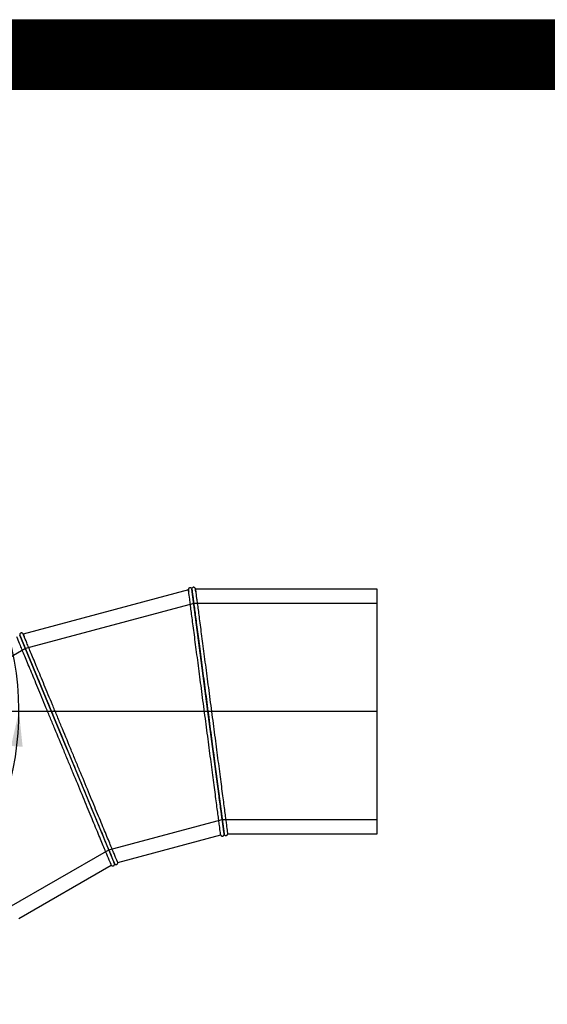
# Model space of a CAD drawing. Header units: millimetres. Extents: x 0 to 5940, y 0 to 4200.
# Tile 3 of 5: x 1763 to 2970, y 1948 to 4200. Entities that reach past the tile are written whole.
import ezdxf
from ezdxf.enums import TextEntityAlignment as Align
from ezdxf.lldxf.tags import DXFTag

# ---------------------------------------------------------------- set-up
doc = ezdxf.new("R2010")
doc.units = ezdxf.units.MM
doc.header["$LTSCALE"] = 20
for name, color, linetype in [('Default', 7, 'Continuous'), ('DV1_Default', 7, 'Continuous'), ('TUBO_X_GOMITO_90', 7, 'Continuous')]:
    doc.layers.add(name, color=color, linetype=linetype)
doc.styles.add('SEACAD_Arial_Narrow', font='ARIALN.TTF')
tags = doc.linetypes.add('HIDDEN2', pattern=[4.7625, 3.175, -1.5875]).pattern_tags.tags
tags[6:7] = [DXFTag(74, 4), DXFTag(75, 0), DXFTag(340, '0'), DXFTag(46, 0.0), DXFTag(50, 0.0), DXFTag(44, 0.0), DXFTag(45, 0.0)]
tags[4:5] = [DXFTag(74, 4), DXFTag(75, 0), DXFTag(340, '0'), DXFTag(46, 0.0), DXFTag(50, 0.0), DXFTag(44, 0.0), DXFTag(45, 0.0)]
tags = doc.linetypes.add('PHANTOM2', pattern=[31.75, 15.875, -3.175, 3.175, -3.175, 3.175, -3.175]).pattern_tags.tags
tags[14:15] = [DXFTag(74, 4), DXFTag(75, 0), DXFTag(340, '0'), DXFTag(46, 0.0), DXFTag(50, 0.0), DXFTag(44, 0.0), DXFTag(45, 0.0)]
tags[12:13] = [DXFTag(74, 4), DXFTag(75, 0), DXFTag(340, '0'), DXFTag(46, 0.0), DXFTag(50, 0.0), DXFTag(44, 0.0), DXFTag(45, 0.0)]
tags[10:11] = [DXFTag(74, 4), DXFTag(75, 0), DXFTag(340, '0'), DXFTag(46, 0.0), DXFTag(50, 0.0), DXFTag(44, 0.0), DXFTag(45, 0.0)]
tags[8:9] = [DXFTag(74, 4), DXFTag(75, 0), DXFTag(340, '0'), DXFTag(46, 0.0), DXFTag(50, 0.0), DXFTag(44, 0.0), DXFTag(45, 0.0)]
tags[6:7] = [DXFTag(74, 4), DXFTag(75, 0), DXFTag(340, '0'), DXFTag(46, 0.0), DXFTag(50, 0.0), DXFTag(44, 0.0), DXFTag(45, 0.0)]
tags[4:5] = [DXFTag(74, 4), DXFTag(75, 0), DXFTag(340, '0'), DXFTag(46, 0.0), DXFTag(50, 0.0), DXFTag(44, 0.0), DXFTag(45, 0.0)]
doc.dimstyles.new('Plastitalia', dxfattribs={"dimtxt": 80, "dimasz": 80, "dimexe": 40, "dimexo": 0, "dimgap": 20, "dimtad": 0, "dimdec": 0, "dimtxsty": 'SEACAD_Arial_Narrow', "dimblk1": '_SE_FILLED', "dimblk2": '_SE_FILLED', "dimsah": 1, "dimcen": 40, "dimadec": 0, "dimazin": 0, "dimtfac": 0.8, "dimtdec": 1, "dimtmove": 0, "dimatfit": 3, "dimfxl": 1, "dimtolj": 1, "dimarcsym": 0})

# ---------------------------------------------------------------- blocks, each defined once
blk = doc.blocks.new('SE')
at = {"layer": 'DV1_Default', "color": 7, "linetype": 'PHANTOM2'}
blk.add_line((2580.5, 2617.9), (1093, 2617.9), dxfattribs=at)
at = {"layer": 'TUBO_X_GOMITO_90', "color": 7, "linetype": 'Continuous'}
for p, q in [((2148.9, 2895.8), (1771, 2794.5)), ((2156.7, 2897.9), (2193.6, 2617.6)), ((2193.6, 2617.6), (2156.7, 2897.9)), ((2580.5, 2897.9), (2164.8, 2897.9)), ((2580.5, 2337.9), (2580.5, 2897.9)), ((1763.2, 2792.4), (1871.3, 2531.2)), ((1871.3, 2531.2), (1763.2, 2792.4)), ((2193.6, 2617.6), (2193.6, 2617.6)), ((2230.5, 2337.9), (2193.6, 2617.6)), ((2193.6, 2617.6), (2193.6, 2617.6)), ((2193.6, 2617.6), (2230.5, 2337.9)), ((1871.3, 2531.2), (1871.3, 2531.2)), ((1871.3, 2531.2), (1979.3, 2270.6)), ((1871.3, 2531.2), (1871.3, 2531.2)), ((1871.3, 2531.2), (1979.3, 2270.6)), ((1987.1, 2272.6), (2222.7, 2335.8)), ((2223.1, 2334.9), (2222.7, 2335.8)), ((2230.4, 2337.8), (2230.5, 2337.9)), ((2230.5, 2335.9), (2230.4, 2336.9)), ((2230.5, 2337.9), (2230.5, 2337.9)), ((2238.5, 2337.9), (2238.4, 2336.9)), ((2238.5, 2337.9), (2580.5, 2337.9)), ((1761.1, 2144.6), (1972.4, 2266.5)), ((1972.9, 2265.8), (1972.4, 2266.6)), ((1979.3, 2270.6), (1979.3, 2270.6)), ((1979.3, 2270.5), (1979.3, 2270.6)), ((1979.8, 2268.7), (1979.5, 2269.6)), ((1987.1, 2272.6), (1987.2, 2271.7))]:
    blk.add_line(p, q, dxfattribs=at)
at = {"layer": 'TUBO_X_GOMITO_90', "color": 7, "linetype": 'HIDDEN2'}
for p, q in [((2161.1, 2864.7), (1776, 2761.5)), ((2580.5, 2864.7), (2161.1, 2864.7)), ((1776, 2761.5), (1430.7, 2562.1)), ((1966.5, 2301.5), (2226.1, 2371.1)), ((2226.1, 2371.1), (2580.5, 2371.1)), ((1733.8, 2167.1), (1966.5, 2301.5))]:
    blk.add_line(p, q, dxfattribs=at)
at = {"layer": 'TUBO_X_GOMITO_90', "color": 7, "linetype": 'Continuous'}
for centre, radius, start, end in [((2168.5, 2897.5), 19.6, 179.1037, 189.0898), ((2119.3, 2889.3), 46.2, 6.2075, 13.1111), ((1748.6, 2784.1), 24.5, 21.1746, 29.6076), ((2254.1, 2341.8), 23.8, 186.467, 194.3802), ((1992.6, 2276), 14.2, 202.1305, 210.3498)]:
    blk.add_arc(centre, radius, start, end, dxfattribs=at)
at = {"layer": 'TUBO_X_GOMITO_90', "color": 7, "linetype": 'HIDDEN2'}
for centre, radius, start, end in [((2182.6, 2898.2), 33.7, 188.8093, 189.5876), ((1729.2, 2774.5), 46.2, 21.2075, 21.9622), ((2209.8, 2335.9), 20.7, 3.3741, 8.6715), ((1959.8, 2263.3), 20.7, 18.3741, 23.6715)]:
    blk.add_arc(centre, radius, start, end, dxfattribs=at)
at = {"layer": 'TUBO_X_GOMITO_90', "color": 7, "linetype": 'Continuous'}
for points in [[(2149, 2895.7), (2148.8, 2896.4), (2148.8, 2897.1), (2148.9, 2897.8)], [(2164.3, 2899.8), (2164.6, 2899.2), (2164.8, 2898.5), (2164.8, 2897.8)], [(1769.9, 2796.2), (1770.4, 2795.7), (1770.8, 2795.1), (1770.9, 2794.4)], [(2230.4, 2337.9), (2230.6, 2337.2), (2230.6, 2336.6), (2230.5, 2335.9)], [(2231, 2335.9), (2230.6, 2336.5), (2230.5, 2337.2), (2230.5, 2338)], [(1980.3, 2268.8), (1979.8, 2269.3), (1979.5, 2269.9), (1979.3, 2270.6)], [(1979.3, 2270.6), (1979.6, 2270), (1979.8, 2269.4), (1979.8, 2268.7)]]:
    blk.add_open_spline(points, degree=3, dxfattribs=at)
for points, knots in [([(2156.4, 2898.7), (2156.2, 2898.9), (2155.9, 2899.4), (2155.2, 2900.1), (2154.4, 2900.6), (2153.3, 2900.8), (2152.2, 2900.8), (2151.1, 2900.5), (2150.1, 2899.8), (2149.3, 2898.9), (2149.1, 2898.2), (2148.9, 2897.8)], [0, 0, 0, 0, 0.091083, 0.170395, 0.297123, 0.397018, 0.506621, 0.627914, 0.755534, 0.882042, 1, 1, 1, 1]), ([(2222.7, 2335.8), (2222.7, 2335.8), (2222.5, 2337.6), (2221.5, 2344.8), (2220.8, 2350.2), (2219.4, 2360.8), (2218.9, 2364.7), (2217.7, 2373.4), (2217.1, 2378.2), (2215.1, 2393.5), (2213.5, 2405.2), (2210.1, 2431.2), (2208.2, 2445.4), (2204.2, 2475.9), (2202.1, 2492.1), (2197.6, 2525.9), (2195.3, 2543.5), (2191.8, 2570.3), (2190.6, 2579.4), (2188.2, 2597.5), (2187, 2606.6), (2183.4, 2634), (2181, 2652.3), (2177.5, 2679.1), (2176.3, 2688), (2174, 2705.5), (2172.9, 2714.1), (2169.5, 2739.4), (2167.4, 2755.6), (2164.4, 2778.5), (2163.4, 2785.8), (2161.6, 2800), (2160.7, 2806.9), (2158.1, 2826.3), (2156.6, 2838), (2154.5, 2853.4), (2153.9, 2858.1), (2152.8, 2866.8), (2152.3, 2870.8), (2150.9, 2881.4), (2150.2, 2886.7), (2149.2, 2894), (2149, 2895.8), (2149, 2895.8)], [0, 0, 0, 0, 0.03125, 0.03125, 0.0625, 0.0625, 0.078125, 0.078125, 0.09375, 0.09375, 0.125, 0.125, 0.15625, 0.15625, 0.1875, 0.1875, 0.21875, 0.21875, 0.234375, 0.234375, 0.25, 0.25, 0.28125, 0.28125, 0.296875, 0.296875, 0.3125, 0.3125, 0.34375, 0.34375, 0.359375, 0.359375, 0.375, 0.375, 0.40625, 0.40625, 0.421875, 0.421875, 0.4375, 0.4375, 0.46875, 0.46875, 0.4999916, 0.4999916, 0.4999916, 0.4999916]), ([(2156.7, 2897.8), (2156.7, 2897.8), (2156.7, 2897.8), (2156.7, 2897.8), (2156.8, 2897.4), (2157, 2895.6), (2157.2, 2894.2), (2157.9, 2888.8), (2158.6, 2883.4), (2160, 2872.8), (2160.5, 2868.9), (2161.7, 2860.2), (2162.3, 2855.4), (2164.3, 2840.1), (2165.9, 2828.3), (2168.4, 2808.8), (2169.3, 2802), (2171.2, 2787.8), (2172.2, 2780.4), (2175.2, 2757.6), (2177.3, 2741.3), (2180.7, 2716), (2181.8, 2707.4), (2184.1, 2689.9), (2185.3, 2681), (2188.8, 2654.1), (2191.2, 2635.9), (2193.6, 2617.6)], [0.4999596, 0.4999596, 0.4999596, 0.4999596, 0.5, 0.5, 0.53125, 0.53125, 0.5625, 0.5625, 0.625, 0.625, 0.65625, 0.65625, 0.6875, 0.6875, 0.75, 0.75, 0.78125, 0.78125, 0.8125, 0.8125, 0.875, 0.875, 0.90625, 0.90625, 0.9375, 0.9375, 1, 1, 1, 1]), ([(2193.6, 2617.6), (2191.2, 2635.9), (2188.8, 2654.1), (2185.3, 2681), (2184.1, 2689.9), (2181.8, 2707.4), (2180.7, 2716), (2177.3, 2741.3), (2175.2, 2757.6), (2172.2, 2780.5), (2171.2, 2787.8), (2169.4, 2802), (2168.5, 2808.8), (2165.9, 2828.3), (2164.4, 2840.1), (2162.3, 2855.4), (2161.7, 2860.2), (2160.6, 2868.9), (2160.1, 2872.8), (2158.7, 2883.4), (2158, 2888.8), (2157, 2896), (2156.8, 2897.9), (2156.8, 2897.9)], [0, 0, 0, 0, 0.0625, 0.0625, 0.09375, 0.09375, 0.125, 0.125, 0.1875, 0.1875, 0.21875, 0.21875, 0.25, 0.25, 0.3125, 0.3125, 0.34375, 0.34375, 0.375, 0.375, 0.4375, 0.4375, 0.4999575, 0.4999575, 0.4999575, 0.4999575]), ([(2164.3, 2899.8), (2164, 2900.1), (2163.7, 2900.6), (2162.8, 2901.4), (2161.6, 2901.8), (2160.4, 2901.9), (2159.4, 2901.7), (2158.6, 2901.3), (2157.8, 2900.6), (2157.2, 2899.8), (2157, 2899.2), (2156.9, 2898.8)], [0, 0, 0, 0, 0.107076, 0.204539, 0.366426, 0.489039, 0.582723, 0.678597, 0.78294, 0.891833, 1, 1, 1, 1]), ([(2164.8, 2897.9), (2164.8, 2897.9), (2164.8, 2897.9), (2164.8, 2897.9), (2164.8, 2897.4), (2165.1, 2895.6), (2165.2, 2894.2), (2166, 2888.8), (2166.7, 2883.4), (2168.1, 2872.9), (2168.6, 2868.9), (2169.7, 2860.2), (2170.4, 2855.5), (2172.4, 2840.1), (2173.9, 2828.4), (2176.5, 2808.9), (2177.4, 2802.1), (2179.3, 2788), (2180.2, 2780.6), (2183.2, 2757.7), (2185.4, 2741.5), (2189.8, 2707.7), (2192.1, 2690.2), (2196.9, 2654.4), (2199.3, 2636.1), (2204.1, 2599.6), (2206.5, 2581.4), (2210, 2554.5), (2211.2, 2545.7), (2213.5, 2528.2), (2214.6, 2519.6), (2217.9, 2494.2), (2220.1, 2478), (2223.1, 2455.2), (2224, 2447.8), (2225.9, 2433.6), (2226.8, 2426.8), (2229.4, 2407.3), (2230.9, 2395.6), (2232.9, 2380.2), (2233.5, 2375.5), (2234.7, 2366.8), (2235.2, 2362.9), (2236.6, 2352.3), (2237.3, 2346.9), (2238.2, 2339.7), (2238.5, 2337.9), (2238.5, 2337.9)], [0.4999978, 0.4999978, 0.4999978, 0.4999978, 0.5, 0.5, 0.515625, 0.515625, 0.53125, 0.53125, 0.5625, 0.5625, 0.578125, 0.578125, 0.59375, 0.59375, 0.625, 0.625, 0.640625, 0.640625, 0.65625, 0.65625, 0.6875, 0.6875, 0.71875, 0.71875, 0.75, 0.75, 0.78125, 0.78125, 0.796875, 0.796875, 0.8125, 0.8125, 0.84375, 0.84375, 0.859375, 0.859375, 0.875, 0.875, 0.90625, 0.90625, 0.921875, 0.921875, 0.9375, 0.9375, 0.96875, 0.96875, 1, 1, 1, 1]), ([(1769.9, 2796.2), (1769.6, 2796.5), (1769.2, 2796.9), (1768.1, 2797.4), (1766.9, 2797.5), (1765.7, 2797.2), (1764.8, 2796.8), (1764.1, 2796.2), (1763.5, 2795.4), (1763.1, 2794.4), (1763.1, 2793.7), (1763.1, 2793.4)], [0, 0, 0, 0, 0.107076, 0.204539, 0.366426, 0.489039, 0.582723, 0.678597, 0.78294, 0.891833, 1, 1, 1, 1]), ([(1987.1, 2272.6), (1987.1, 2272.6), (1986.4, 2274.3), (1983.6, 2281.1), (1981.5, 2286.1), (1977.4, 2295.9), (1975.9, 2299.6), (1972.6, 2307.7), (1970.7, 2312.1), (1964.8, 2326.4), (1960.3, 2337.4), (1950.3, 2361.6), (1944.8, 2374.9), (1933, 2403.2), (1926.8, 2418.3), (1913.7, 2449.8), (1906.9, 2466.2), (1896.6, 2491.2), (1893.1, 2499.6), (1886.1, 2516.6), (1882.6, 2525.1), (1872, 2550.6), (1864.9, 2567.6), (1854.6, 2592.6), (1851.2, 2600.9), (1844.4, 2617.2), (1841.1, 2625.2), (1831.3, 2648.8), (1825, 2663.9), (1816.2, 2685.2), (1813.4, 2692.1), (1807.9, 2705.3), (1805.3, 2711.6), (1797.7, 2729.8), (1793.2, 2740.7), (1787.3, 2755), (1785.5, 2759.4), (1782.1, 2767.5), (1780.6, 2771.2), (1776.5, 2781), (1774.4, 2786.1), (1771.6, 2792.8), (1770.9, 2794.5), (1770.9, 2794.5)], [0, 0, 0, 0, 0.03125, 0.03125, 0.0625, 0.0625, 0.078125, 0.078125, 0.09375, 0.09375, 0.125, 0.125, 0.15625, 0.15625, 0.1875, 0.1875, 0.21875, 0.21875, 0.234375, 0.234375, 0.25, 0.25, 0.28125, 0.28125, 0.296875, 0.296875, 0.3125, 0.3125, 0.34375, 0.34375, 0.359375, 0.359375, 0.375, 0.375, 0.40625, 0.40625, 0.421875, 0.421875, 0.4375, 0.4375, 0.46875, 0.46875, 0.4999917, 0.4999917, 0.4999917, 0.4999917]), ([(1972.4, 2266.5), (1972.4, 2266.5), (1971.7, 2268.2), (1968.9, 2275), (1966.8, 2280), (1962.7, 2289.8), (1961.2, 2293.5), (1957.8, 2301.6), (1956, 2306), (1950.1, 2320.3), (1945.5, 2331.2), (1935.5, 2355.5), (1930, 2368.7), (1918.2, 2397.1), (1912, 2412.2), (1898.9, 2443.7), (1892.2, 2460.1), (1881.8, 2485.1), (1878.3, 2493.5), (1871.3, 2510.4), (1867.8, 2518.9), (1857.2, 2544.5), (1850.2, 2561.5), (1839.8, 2586.5), (1836.4, 2594.7), (1829.6, 2611), (1826.3, 2619.1), (1816.5, 2642.7), (1810.3, 2657.8), (1801.5, 2679.1), (1798.6, 2685.9), (1793.1, 2699.2), (1790.5, 2705.5), (1783, 2723.7), (1778.5, 2734.6), (1772.6, 2748.9), (1770.7, 2753.3), (1767.4, 2761.4), (1765.8, 2765.1), (1761.8, 2774.9), (1759.7, 2780), (1756.9, 2786.7), (1756.2, 2788.4), (1756.2, 2788.4)], [0, 0, 0, 0, 0.03125, 0.03125, 0.0625, 0.0625, 0.078125, 0.078125, 0.09375, 0.09375, 0.125, 0.125, 0.15625, 0.15625, 0.1875, 0.1875, 0.21875, 0.21875, 0.234375, 0.234375, 0.25, 0.25, 0.28125, 0.28125, 0.296875, 0.296875, 0.3125, 0.3125, 0.34375, 0.34375, 0.359375, 0.359375, 0.375, 0.375, 0.40625, 0.40625, 0.421875, 0.421875, 0.4375, 0.4375, 0.46875, 0.46875, 0.4999916, 0.4999916, 0.4999916, 0.4999916]), ([(1763.1, 2792.4), (1763.1, 2792.4), (1763.1, 2792.4), (1763.1, 2792.4), (1763.3, 2792), (1764, 2790.3), (1764.5, 2789), (1766.6, 2784), (1768.7, 2778.9), (1772.8, 2769.1), (1774.3, 2765.4), (1777.7, 2757.3), (1779.5, 2752.8), (1785.4, 2738.5), (1790, 2727.6), (1797.5, 2709.4), (1800.1, 2703.1), (1805.6, 2689.9), (1808.5, 2683), (1817.3, 2661.7), (1823.6, 2646.5), (1833.4, 2622.9), (1836.7, 2614.9), (1843.4, 2598.6), (1846.9, 2590.3), (1857.2, 2565.3), (1864.3, 2548.3), (1871.3, 2531.2)], [0.4999596, 0.4999596, 0.4999596, 0.4999596, 0.5, 0.5, 0.53125, 0.53125, 0.5625, 0.5625, 0.625, 0.625, 0.65625, 0.65625, 0.6875, 0.6875, 0.75, 0.75, 0.78125, 0.78125, 0.8125, 0.8125, 0.875, 0.875, 0.90625, 0.90625, 0.9375, 0.9375, 1, 1, 1, 1]), ([(1763.2, 2792.4), (1763.2, 2792.4), (1763.2, 2792.4), (1763.2, 2792.4), (1763.4, 2792), (1764.1, 2790.3), (1764.6, 2789), (1766.7, 2784), (1768.8, 2779), (1772.9, 2769.1), (1774.4, 2765.4), (1777.7, 2757.3), (1779.6, 2752.9), (1785.5, 2738.6), (1790, 2727.6), (1797.5, 2709.4), (1800.2, 2703.1), (1805.6, 2689.9), (1808.5, 2683), (1817.3, 2661.7), (1823.6, 2646.6), (1833.4, 2622.9), (1836.7, 2614.9), (1843.4, 2598.6), (1846.9, 2590.3), (1857.2, 2565.3), (1864.3, 2548.3), (1871.3, 2531.2)], [0.4999575, 0.4999575, 0.4999575, 0.4999575, 0.5, 0.5, 0.53125, 0.53125, 0.5625, 0.5625, 0.625, 0.625, 0.65625, 0.65625, 0.6875, 0.6875, 0.75, 0.75, 0.78125, 0.78125, 0.8125, 0.8125, 0.875, 0.875, 0.90625, 0.90625, 0.9375, 0.9375, 1, 1, 1, 1]), ([(2230.5, 2337.9), (2230.5, 2337.9), (2230.5, 2337.9), (2230.5, 2337.9), (2230.2, 2339.7), (2229.3, 2346.9), (2228.6, 2352.3), (2227.2, 2362.8), (2226.7, 2366.8), (2225.5, 2375.5), (2224.9, 2380.2), (2222.9, 2395.5), (2221.3, 2407.2), (2217.9, 2433.2), (2216, 2447.4), (2212, 2477.8), (2209.9, 2494), (2205.5, 2527.8), (2203.1, 2545.4), (2199.6, 2572.2), (2198.4, 2581.2), (2196, 2599.4), (2194.8, 2608.5), (2193.6, 2617.6)], [0.4999912, 0.4999912, 0.4999912, 0.4999912, 0.5, 0.5, 0.5625, 0.5625, 0.625, 0.625, 0.65625, 0.65625, 0.6875, 0.6875, 0.75, 0.75, 0.8125, 0.8125, 0.875, 0.875, 0.9375, 0.9375, 0.96875, 0.96875, 1, 1, 1, 1]), ([(2193.6, 2617.6), (2196, 2599.3), (2198.4, 2581.1), (2203.1, 2545.3), (2205.4, 2527.8), (2209.9, 2494), (2212, 2477.8), (2216, 2447.4), (2217.9, 2433.2), (2221.3, 2407.2), (2222.8, 2395.5), (2224.9, 2380.2), (2225.5, 2375.5), (2226.6, 2366.8), (2227.1, 2362.8), (2228.5, 2352.3), (2229.2, 2346.9), (2230.2, 2339.7), (2230.4, 2337.8), (2230.4, 2337.8)], [0, 0, 0, 0, 0.0625, 0.0625, 0.125, 0.125, 0.1875, 0.1875, 0.25, 0.25, 0.3125, 0.3125, 0.34375, 0.34375, 0.375, 0.375, 0.4375, 0.4375, 0.4999804, 0.4999804, 0.4999804, 0.4999804]), ([(1871.3, 2531.2), (1878.4, 2514.2), (1885.4, 2497.2), (1899.2, 2463.9), (1906, 2447.6), (1919, 2416.1), (1925.3, 2401), (1937, 2372.6), (1942.5, 2359.4), (1952.6, 2335.2), (1957.1, 2324.3), (1963, 2310), (1964.8, 2305.6), (1968.2, 2297.5), (1969.7, 2293.8), (1973.8, 2284), (1975.9, 2279), (1978.6, 2272.3), (1979.3, 2270.6), (1979.3, 2270.6)], [0, 0, 0, 0, 0.0625, 0.0625, 0.125, 0.125, 0.1875, 0.1875, 0.25, 0.25, 0.3125, 0.3125, 0.34375, 0.34375, 0.375, 0.375, 0.4375, 0.4375, 0.4999912, 0.4999912, 0.4999912, 0.4999912]), ([(1871.3, 2531.2), (1878.4, 2514.2), (1885.4, 2497.2), (1899.2, 2463.9), (1906, 2447.6), (1919, 2416.1), (1925.3, 2401), (1937, 2372.6), (1942.5, 2359.4), (1952.5, 2335.2), (1957, 2324.3), (1963, 2310), (1964.8, 2305.6), (1968.1, 2297.5), (1969.6, 2293.8), (1973.7, 2284), (1975.8, 2279), (1978.6, 2272.2), (1979.3, 2270.5), (1979.3, 2270.5)], [0, 0, 0, 0, 0.0625, 0.0625, 0.125, 0.125, 0.1875, 0.1875, 0.25, 0.25, 0.3125, 0.3125, 0.34375, 0.34375, 0.375, 0.375, 0.4375, 0.4375, 0.4999804, 0.4999804, 0.4999804, 0.4999804]), ([(2223.1, 2334.9), (2223.3, 2334.6), (2223.6, 2334), (2224.4, 2333.4), (2225.2, 2333), (2226.2, 2332.8), (2227.3, 2332.8), (2228.3, 2333.2), (2229.1, 2333.6), (2229.7, 2334.3), (2230.2, 2335.1), (2230.4, 2335.6), (2230.5, 2335.9)], [0, 0, 0, 0, 0.109364, 0.212071, 0.305755, 0.389353, 0.526401, 0.629859, 0.714675, 0.805751, 0.902174, 1, 1, 1, 1]), ([(2231, 2335.9), (2231.2, 2335.6), (2231.5, 2335.2), (2232.3, 2334.4), (2233.3, 2334), (2234.4, 2333.8), (2235.4, 2333.9), (2236.4, 2334.3), (2237.3, 2334.9), (2238, 2335.8), (2238.2, 2336.5), (2238.4, 2336.9)], [0, 0, 0, 0, 0.100561, 0.189821, 0.334683, 0.442629, 0.539875, 0.648601, 0.765413, 0.884742, 1, 1, 1, 1]), ([(1972.9, 2265.8), (1973.2, 2265.5), (1973.7, 2265.1), (1974.6, 2264.7), (1975.5, 2264.5), (1976.5, 2264.6), (1977.6, 2264.9), (1978.4, 2265.5), (1979, 2266.1), (1979.5, 2266.9), (1979.8, 2267.8), (1979.8, 2268.4), (1979.8, 2268.7)], [0, 0, 0, 0, 0.109364, 0.212071, 0.305755, 0.389353, 0.526401, 0.629859, 0.714675, 0.805751, 0.902174, 1, 1, 1, 1]), ([(1980.3, 2268.8), (1980.6, 2268.6), (1981, 2268.2), (1982, 2267.7), (1983.1, 2267.5), (1984.2, 2267.7), (1985.1, 2268), (1986, 2268.6), (1986.7, 2269.5), (1987.1, 2270.6), (1987.2, 2271.3), (1987.2, 2271.7)], [0, 0, 0, 0, 0.100561, 0.189821, 0.334683, 0.442629, 0.539875, 0.648601, 0.765413, 0.884742, 1, 1, 1, 1])]:
    blk.add_open_spline(points, degree=3, knots=knots, dxfattribs=at)
at = {"layer": 'TUBO_X_GOMITO_90', "color": 7, "linetype": 'HIDDEN2'}
for points, knots in [([(2149.1, 2894.9), (2149.1, 2894.7), (2149.1, 2894.6), (2149.2, 2893.7), (2149.4, 2892.7), (2149.5, 2891.4)], [0.51261782, 0.51261782, 0.51261782, 0.51261782, 0.515625, 0.515625, 0.52810651, 0.52810651, 0.52810651, 0.52810651]), ([(2165.6, 2891.8), (2165.5, 2892), (2165.5, 2892.2), (2165.4, 2893.4), (2165.2, 2894.2), (2165.2, 2894.9)], [0.467022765, 0.467022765, 0.467022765, 0.467022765, 0.46875, 0.46875, 0.476904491, 0.476904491, 0.476904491, 0.476904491]), ([(1771.3, 2793.7), (1771.3, 2793.5), (1771.4, 2793.4), (1771.8, 2792.4), (1772.3, 2791.1), (1773.1, 2789.3), (1773.2, 2789.1), (1773.2, 2788.9)], [0.51261795, 0.51261795, 0.51261795, 0.51261795, 0.515625, 0.515625, 0.53125, 0.53125, 0.5328371, 0.5328371, 0.5328371, 0.5328371]), ([(2229, 2349.3), (2229.3, 2346.9), (2229.6, 2344.9), (2230, 2341.6), (2230.2, 2340.4), (2230.3, 2339.5)], [0.40900759, 0.40900759, 0.40900759, 0.40900759, 0.4375, 0.4375, 0.46603532, 0.46603532, 0.46603532, 0.46603532]), ([(1979.3, 2270.6), (1979.3, 2270.6), (1979.3, 2270.6), (1979.3, 2270.6), (1979, 2271.4), (1978.3, 2273.2)], [0.49999123, 0.49999123, 0.49999123, 0.49999123, 0.5, 0.5, 0.54477639, 0.54477639, 0.54477639, 0.54477639]), ([(1979.3, 2270.5), (1979.3, 2270.5), (1979.3, 2270.5), (1979.3, 2270.5), (1979, 2271.3), (1978.3, 2272.8)], [0.49998036, 0.49998036, 0.49998036, 0.49998036, 0.5, 0.5, 0.54187814, 0.54187814, 0.54187814, 0.54187814])]:
    blk.add_open_spline(points, degree=3, knots=knots, dxfattribs=at)
blk.add_open_spline([(2193.6, 2617.6), (2193.7, 2617.3), (2193.7, 2617), (2193.8, 2616.6)], degree=3, dxfattribs=at)
blk = doc.blocks.new('DMBLK43')
at = {"layer": 'Default', "linetype": 'Continuous'}
for points in [[(1013.9, 3267.9), (1093, 3286), (1012.4, 3294.5)], [(1769.6, 2537.2), (1761.1, 2617.9), (1743, 2538.8)]]:
    blk.add_hatch(color=7, dxfattribs=at).paths.add_polyline_path(points)
at = {"layer": 'Default', "color": 7, "linetype": 'Continuous'}
blk.add_line((1093, 2617.9), (1093, 3326), dxfattribs=at)
for start, end in [(41.4181, 103.7211), (346.2789, 24.0759)]:
    blk.add_arc((1093, 2617.9), 668.1, start, end, dxfattribs=at)
at = {"layer": 'Default', "color": 7, "linetype": 'Continuous', "style": 'SEACAD_Arial_Narrow'}
blk.add_text('90°', height=80, rotation=302.747, dxfattribs=at).set_placement((1649.2, 3062.1), align=Align.TOP_LEFT)
blk = doc.blocks.new('_SE_FILLED')
at = {"color": 0}
blk.add_line((0, 0), (-1, 0), dxfattribs=at)
blk.add_solid([(0, 0), (-1, -0.1665), (-1, 0.1665), (0, 0)], dxfattribs=at)

msp = doc.modelspace()

# ---------------------------------------------------------------- hatches: boundary and pattern name
at = {"layer": 'Default', "linetype": 'Continuous'}
h = msp.add_hatch(dxfattribs=at)
h.set_pattern_fill('LINE', scale=0.6299213, angle=45, style=0)
h.paths.add_polyline_path([(5940, 4040), (5940, 4200), (0, 4200), (0, 4040)])
msp.add_hatch(color=7, dxfattribs=at).paths.add_polyline_path([(5940, 4040), (5940, 4200), (0, 4200), (0, 4040)])

# ---------------------------------------------------------------- linework, layer by layer
at = {"layer": 'Default', "color": 7, "linetype": 'Continuous'}
for p, q in [((0, 4200), (5940, 4200)), ((5940, 4040), (0, 4040))]:
    msp.add_line(p, q, dxfattribs=at)

# ---------------------------------------------------------------- block references
at = {"layer": 'Default'}
msp.add_blockref('SE', (0, 0), dxfattribs=at)

# ---------------------------------------------------------------- dimensions: what is measured, and where the dimension line sits
at = {"layer": 'Default', "color": 7, "linetype": 'Continuous'}
dim = msp.add_angular_dim_2l(base=(1565.4, 3090.3), line1=((1093, 2617.9), (2580.5, 2617.9)), line2=((1093, 2617.9), (1093, 1130.4)), text='\\A1;<>', dimstyle='Plastitalia', override={"dimadec": 1}, dxfattribs=at)
dim.commit()
dim.dimension.update_dxf_attribs({"geometry": 'DMBLK43', "text_midpoint": (1654.9, 2979.3), "dimtype": 162})

doc.saveas('drawing.dxf')
